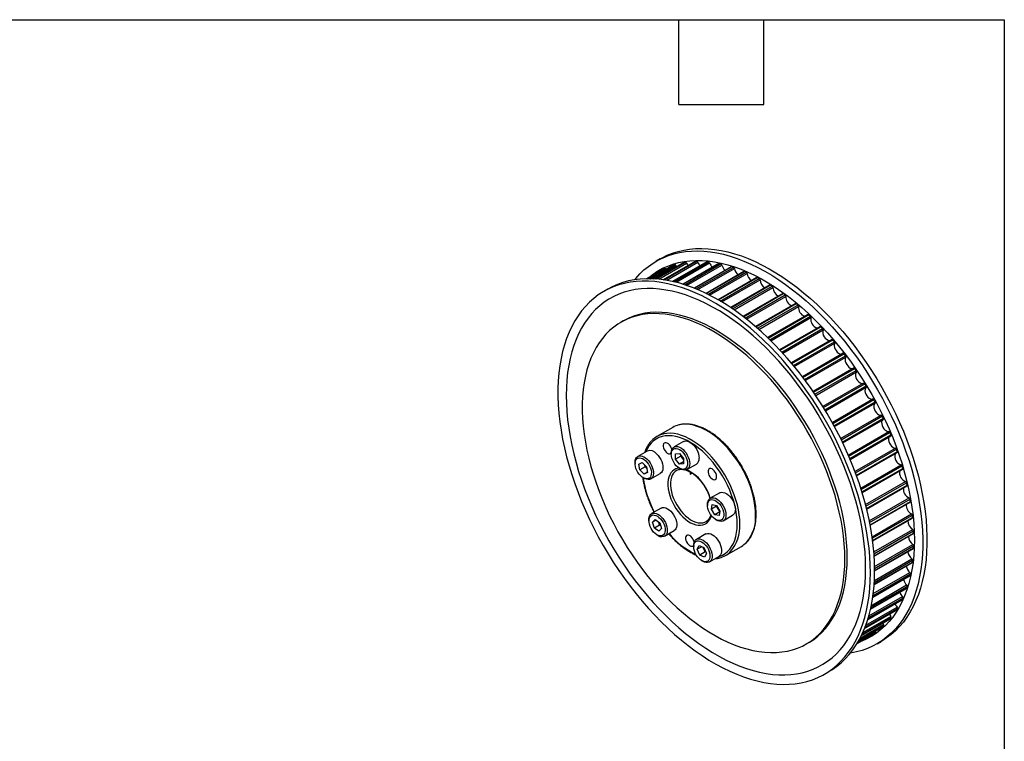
# Model space of a CAD drawing. Header units: millimetres. Extents: x 19 to 819, y 19 to 629.
# Tile 5 of 5: x 554 to 819, y 434 to 629. Entities that reach past the tile are written whole.
import ezdxf

# ---------------------------------------------------------------- set-up
doc = ezdxf.new("R2010")
doc.units = ezdxf.units.MM
doc.header["$LTSCALE"] = 3
doc.layers.add('TEXT', color=140, linetype='Continuous', lineweight=25)

msp = doc.modelspace()

# ---------------------------------------------------------------- linework, layer by layer
for p, q in [((730.021, 562.559), (723.663, 558.888)), ((723.667, 558.888), (730.041, 562.568)), ((723.844, 558.886), (730.432, 562.688)), ((724.47, 558.866), (730.725, 562.477)), ((732.86, 563.246), (725.204, 558.826)), ((725.216, 558.825), (732.895, 563.258)), ((726.511, 564.243), (725.38, 563.59)), ((725.483, 558.805), (733.31, 563.324)), ((726.09, 558.751), (733.599, 563.086)), ((735.864, 563.543), (727.308, 558.603)), ((727.329, 558.6), (735.915, 563.557)), ((727.662, 558.551), (736.351, 563.567)), ((728.238, 558.457), (736.634, 563.304)), ((739.009, 563.448), (729.822, 558.144)), ((729.854, 558.137), (739.077, 563.461)), ((730.021, 562.559), (730.041, 562.568)), ((730.234, 558.049), (739.532, 563.416)), ((730.725, 562.477), (730.926, 562.129)), ((730.775, 557.917), (739.806, 563.13)), ((742.273, 562.962), (732.631, 557.396)), ((732.674, 557.382), (742.358, 562.973)), ((733.089, 557.251), (742.827, 562.873)), ((733.596, 557.084), (743.09, 562.565)), ((745.629, 562.088), (735.653, 556.329)), ((735.707, 556.307), (745.732, 562.095)), ((727.369, 561.488), (722.861, 558.886)), ((722.862, 558.886), (727.374, 561.491)), ((722.924, 558.887), (727.737, 561.665)), ((723.541, 558.89), (728.033, 561.483)), ((727.369, 561.488), (727.374, 561.491)), ((728.033, 561.483), (728.064, 561.429)), ((736.147, 556.13), (746.213, 561.94)), ((736.62, 555.932), (746.463, 561.614)), ((749.053, 560.834), (738.825, 554.929)), ((738.891, 554.897), (749.174, 560.833)), ((739.348, 554.672), (749.662, 560.626)), ((739.79, 554.448), (749.898, 560.284)), ((752.519, 559.208), (742.098, 553.193)), ((742.176, 553.148), (752.658, 559.199)), ((742.643, 552.875), (753.15, 558.94)), ((743.054, 552.63), (753.37, 558.585)), ((756, 557.223), (745.43, 551.122)), ((745.519, 551.063), (756.157, 557.204)), ((745.992, 550.743), (756.649, 556.895)), ((712.412, 556.103), (711.28, 555.45)), ((746.373, 550.481), (756.851, 556.529)), ((759.469, 554.895), (748.784, 548.727)), ((748.884, 548.651), (759.645, 554.863)), ((749.357, 548.286), (760.133, 554.507)), ((749.709, 548.01), (760.315, 554.133)), ((762.9, 552.24), (752.126, 546.021)), ((752.236, 545.926), (763.095, 552.194)), ((752.705, 545.519), (763.575, 551.794)), ((753.029, 545.233), (763.736, 551.415)), ((766.268, 549.28), (755.425, 543.021)), ((755.545, 542.905), (766.48, 549.218)), ((716.504, 547.496), (715.867, 547.129)), ((756.005, 542.458), (766.95, 548.776)), ((756.301, 542.167), (767.088, 548.395)), ((769.546, 546.036), (758.652, 539.747)), ((758.781, 539.61), (769.776, 545.957)), ((759.228, 539.126), (770.23, 545.477)), ((759.496, 538.833), (770.346, 545.096)), ((772.709, 542.533), (761.78, 536.224)), ((761.916, 536.062), (772.956, 542.436)), ((762.347, 535.545), (773.393, 541.921)), ((762.587, 535.253), (773.484, 541.544)), ((775.734, 538.799), (764.782, 532.476)), ((764.924, 532.289), (775.997, 538.681)), ((765.336, 531.742), (776.412, 538.136)), ((765.549, 531.456), (776.479, 537.765)), ((778.598, 534.861), (767.635, 528.532)), ((767.782, 528.317), (778.876, 534.722)), ((768.17, 527.745), (779.266, 534.151)), ((768.356, 527.467), (779.307, 533.789)), ((781.278, 530.749), (770.315, 524.42)), ((770.465, 524.178), (781.57, 530.588)), ((770.827, 523.584), (781.933, 529.995)), ((770.987, 523.318), (781.948, 529.645)), ((772.804, 520.172), (783.764, 526.5)), ((772.954, 519.9), (784.06, 526.312)), ((773.287, 519.29), (784.392, 525.701)), ((773.422, 519.039), (784.385, 525.367)), ((775.081, 515.819), (786.032, 522.141)), ((775.229, 515.518), (786.325, 521.924)), ((775.53, 514.896), (786.625, 521.301)), ((775.643, 514.662), (786.606, 520.99)), ((729.848, 518.828), (725.605, 516.378)), ((777.132, 511.393), (788.062, 517.703)), ((777.273, 511.065), (788.35, 517.46)), ((732.751, 515.023), (730.206, 513.554)), ((777.541, 510.436), (788.614, 516.828)), ((777.632, 510.219), (788.585, 516.541)), ((723, 512.472), (720.454, 511.002)), ((729.481, 511.951), (729.481, 511.625)), ((730.612, 511.679), (731.673, 511.774)), ((731.673, 511.774), (732.733, 510.454)), ((778.94, 506.929), (789.837, 513.22)), ((779.072, 506.576), (790.118, 512.952)), ((779.305, 505.944), (790.345, 512.317)), ((779.377, 505.745), (790.306, 512.054)), ((719.729, 509.4), (719.729, 509.073)), ((720.757, 508.917), (721.667, 509.338)), ((721.667, 509.338), (722.832, 508.229)), ((730.612, 510.265), (730.612, 511.679)), ((732.026, 511.081), (730.612, 510.265)), ((731.673, 508.945), (730.612, 510.265)), ((732.733, 509.557), (731.673, 508.945)), ((732.026, 511.081), (732.026, 511.334)), ((732.557, 510.421), (732.026, 511.081)), ((732.733, 510.201), (732.557, 510.421)), ((732.733, 510.454), (732.733, 509.04)), ((721.011, 507.387), (720.757, 508.917)), ((722.426, 508.203), (721.011, 507.387)), ((722.176, 506.277), (721.011, 507.387)), ((723.07, 506.793), (722.176, 506.277)), ((723.086, 506.698), (722.176, 506.277)), ((722.426, 508.203), (722.344, 508.693)), ((722.913, 507.739), (722.426, 508.203)), ((722.832, 508.229), (723.086, 506.698)), ((723.954, 504.94), (726.5, 506.409)), ((731.672, 507.828), (731.955, 507.665)), ((732.733, 509.04), (731.673, 508.945)), ((733.705, 507.492), (736.251, 508.961)), ((735.119, 506.481), (734.561, 506.159)), ((780.494, 502.463), (791.344, 508.726)), ((780.614, 502.084), (791.616, 508.436)), ((780.81, 501.455), (791.805, 507.802)), ((780.865, 501.275), (791.758, 507.563)), ((721.921, 505.277), (722.204, 505.113)), ((781.784, 498.028), (792.572, 504.255)), ((781.889, 497.626), (792.833, 503.945)), ((742.503, 501.213), (739.957, 499.744)), ((782.046, 497.004), (792.981, 503.317)), ((782.086, 496.843), (792.928, 503.102)), ((782.804, 493.661), (793.511, 499.842)), ((782.889, 493.238), (793.76, 499.513)), ((783.008, 492.628), (793.866, 498.897)), ((783.035, 492.486), (793.809, 498.705)), ((726.725, 497.084), (724.179, 495.615)), ((739.232, 498.141), (739.232, 497.814)), ((740.259, 496.784), (740.514, 498.021)), ((741.673, 497.601), (740.259, 496.784)), ((741.169, 495.313), (740.259, 496.784)), ((740.514, 498.021), (741.679, 497.785)), ((742.546, 496.108), (741.169, 495.313)), ((741.673, 497.601), (741.703, 497.746)), ((742.128, 496.865), (741.673, 497.601)), ((741.679, 497.785), (742.589, 496.314)), ((742.559, 496.169), (742.128, 496.865)), ((742.589, 496.314), (742.334, 495.077)), ((723.454, 494.012), (723.454, 493.685)), ((724.428, 493.271), (725.148, 494)), ((725.393, 493.828), (724.428, 493.271)), ((724.926, 491.691), (724.428, 493.271)), ((725.148, 494), (726.366, 493.149)), ((726.091, 493.298), (726.074, 493.353)), ((726.091, 493.298), (726.075, 493.352)), ((726.34, 492.508), (726.091, 493.298)), ((742.334, 495.077), (741.169, 495.313)), ((741.424, 494.018), (741.706, 493.855)), ((743.457, 493.681), (746.002, 495.151)), ((783.549, 489.397), (794.155, 495.52)), ((783.612, 488.954), (794.388, 495.175)), ((783.691, 488.362), (794.453, 494.575)), ((783.707, 488.238), (794.392, 494.406)), ((726.34, 492.508), (724.926, 491.691)), ((726.144, 490.84), (724.926, 491.691)), ((726.864, 491.569), (726.144, 490.84)), ((726.632, 492.304), (726.34, 492.508)), ((726.366, 493.149), (726.864, 491.569)), ((727.679, 489.552), (730.224, 491.022)), ((784.021, 485.273), (794.498, 491.321)), ((784.057, 484.811), (794.715, 490.964)), ((725.646, 489.889), (725.929, 489.726)), ((738.778, 490.126), (736.232, 488.656)), ((784.098, 484.242), (794.736, 490.384)), ((784.105, 484.135), (794.674, 490.237)), ((735.507, 487.054), (735.507, 486.727)), ((736.481, 486.017), (736.979, 487.022)), ((737.673, 486.705), (736.481, 486.017)), ((737.201, 484.457), (736.481, 486.017)), ((736.979, 487.022), (738.197, 486.466)), ((738.615, 485.274), (737.201, 484.457)), ((738.255, 486.054), (738.03, 486.543)), ((738.197, 486.466), (738.917, 484.907)), ((738.615, 485.274), (738.255, 486.054)), ((738.783, 485.197), (738.615, 485.274)), ((744.104, 484.335), (748.347, 486.784)), ((784.223, 481.324), (794.538, 487.279)), ((784.229, 480.845), (794.736, 486.911)), ((784.232, 480.304), (794.715, 486.355)), ((784.232, 480.214), (794.653, 486.23)), ((738.419, 483.902), (737.201, 484.457)), ((737.699, 482.931), (737.982, 482.768)), ((738.917, 484.907), (738.419, 483.902)), ((739.732, 482.594), (742.278, 484.064)), ((784.138, 477.092), (794.453, 483.047)), ((784.165, 477.586), (794.274, 483.422)), ((784.1, 476.511), (794.328, 482.416)), ((784.105, 476.584), (794.388, 482.521)), ((783.726, 473.063), (793.703, 478.823)), ((783.734, 473.121), (793.76, 478.909)), ((783.8, 473.591), (793.866, 479.402)), ((783.866, 474.099), (793.709, 479.782)), ((783.139, 469.912), (792.781, 475.479)), ((783.149, 469.956), (792.833, 475.547)), ((783.243, 470.381), (792.981, 476.003)), ((783.351, 470.903), (792.847, 476.385)), ((782.382, 467.104), (791.571, 472.409)), ((782.392, 467.136), (791.616, 472.461)), ((782.506, 467.509), (791.805, 472.877)), ((782.662, 468.044), (791.694, 473.258)), ((781.523, 464.697), (790.08, 469.637)), ((781.531, 464.717), (790.118, 469.674)), ((781.655, 465.03), (790.345, 470.047)), ((781.862, 465.576), (790.259, 470.423)), ((780.663, 462.763), (788.322, 467.184)), ((780.668, 462.773), (788.35, 467.208)), ((780.785, 463.015), (788.614, 467.535)), ((781.041, 463.568), (788.553, 467.904)), ((779.946, 461.396), (786.308, 465.068)), ((779.949, 461.4), (786.325, 465.081)), ((780.035, 461.554), (786.625, 465.359)), ((780.331, 462.106), (786.589, 465.719)), ((786.325, 465.081), (786.308, 465.068)), ((786.388, 466.067), (786.589, 465.719)), ((779.542, 460.702), (784.054, 463.306)), ((779.542, 460.701), (781.939, 462.085)), ((779.543, 460.702), (784.06, 463.31)), ((779.575, 460.756), (784.392, 463.537)), ((779.886, 461.289), (784.382, 463.884)), ((781.946, 462.089), (781.939, 462.085)), ((784.06, 463.31), (784.054, 463.306)), ((784.35, 463.938), (784.382, 463.884)), ((765.863, 460.524), (766.499, 460.891)), ((784.875, 460.53), (786.006, 461.183)), ((770.775, 452.39), (771.907, 453.043))]:
    msp.add_line(p, q)
at = {"flags": 128}
for points in [[(719.611, 558.608), (719.919, 558.982), (720.98, 560.154), (722.109, 561.231), (723.303, 562.21), (724.56, 563.09), (725.879, 563.868), (727.255, 564.543), (728.687, 565.115), (730.171, 565.581), (731.704, 565.94), (733.284, 566.193), (734.908, 566.338), (736.572, 566.375), (738.272, 566.305), (740.006, 566.127), (741.77, 565.841), (743.561, 565.449), (745.374, 564.951), (747.207, 564.348), (749.055, 563.64), (750.916, 562.831), (752.785, 561.921), (754.659, 560.911), (756.533, 559.805), (758.405, 558.604), (760.27, 557.311), (762.125, 555.927), (763.966, 554.457), (765.79, 552.902), (767.593, 551.267), (769.37, 549.553), (771.12, 547.765), (772.837, 545.906), (774.52, 543.98), (776.164, 541.991), (777.766, 539.942), (779.323, 537.838), (780.833, 535.682), (782.291, 533.48), (783.695, 531.235), (785.043, 528.952), (786.331, 526.636), (787.557, 524.29), (788.719, 521.921), (789.814, 519.532), (790.84, 517.128), (791.796, 514.713), (792.678, 512.294), (793.486, 509.874), (794.218, 507.459), (794.872, 505.052), (795.448, 502.66), (795.943, 500.286), (796.357, 497.936), (796.69, 495.613), (796.939, 493.323), (797.106, 491.071), (797.19, 488.86), (797.19, 486.695), (797.106, 484.581), (796.939, 482.521), (796.69, 480.52), (796.357, 478.581), (795.943, 476.709), (795.448, 474.907), (794.872, 473.179), (794.218, 471.528), (793.486, 469.957), (792.678, 468.47), (791.796, 467.07), (790.84, 465.759), (789.814, 464.539), (788.719, 463.415), (787.557, 462.386), (786.331, 461.457), (785.043, 460.628), (783.695, 459.901), (782.291, 459.277), (780.833, 458.758), (779.323, 458.346), (777.766, 458.039), (777.676, 458.025)], [(726.511, 564.243), (727.01, 564.521), (728.386, 565.197), (729.818, 565.768), (731.302, 566.234), (732.836, 566.593), (734.416, 566.846), (736.039, 566.991), (737.703, 567.029), (739.403, 566.958), (741.137, 566.78), (742.901, 566.494), (744.692, 566.102), (746.505, 565.604), (748.338, 565.001), (750.187, 564.294), (752.047, 563.484), (753.916, 562.574), (755.79, 561.565), (757.665, 560.458), (759.536, 559.257), (761.402, 557.964), (763.257, 556.58), (765.098, 555.11), (766.921, 553.555), (768.724, 551.92), (770.502, 550.206), (772.251, 548.418), (773.969, 546.559), (775.651, 544.633), (777.295, 542.644), (778.897, 540.595), (780.455, 538.491), (781.964, 536.335), (783.422, 534.133), (784.826, 531.888), (786.174, 529.605), (787.462, 527.289), (788.688, 524.944), (789.85, 522.574), (790.945, 520.185), (791.972, 517.781), (792.927, 515.367), (793.81, 512.947), (794.618, 510.527), (795.349, 508.112), (796.004, 505.705), (796.579, 503.313), (797.074, 500.939), (797.489, 498.589), (797.821, 496.266), (798.071, 493.977), (798.238, 491.724), (798.321, 489.513), (798.321, 487.348), (798.238, 485.234), (798.071, 483.174), (797.821, 481.173), (797.489, 479.234), (797.074, 477.362), (796.579, 475.56), (796.004, 473.832), (795.349, 472.181), (794.618, 470.61), (793.81, 469.123), (792.927, 467.723), (791.972, 466.412), (790.945, 465.193), (789.85, 464.068), (788.688, 463.04), (787.462, 462.11), (786.174, 461.281), (786.006, 461.183)], [(723.322, 559.151), (723.389, 559.208), (724.579, 560.134), (725.831, 560.959), (727.143, 561.683), (728.513, 562.303), (729.936, 562.819), (731.411, 563.228), (732.933, 563.531), (734.501, 563.727), (736.111, 563.816), (737.759, 563.796), (739.442, 563.669), (741.156, 563.434), (742.899, 563.092), (744.666, 562.643), (746.453, 562.09), (748.258, 561.432), (750.076, 560.671), (751.903, 559.808), (753.736, 558.847), (755.571, 557.787), (757.404, 556.633), (759.232, 555.385), (761.049, 554.047), (762.854, 552.622), (764.642, 551.111), (766.409, 549.52), (768.151, 547.85), (769.866, 546.105), (771.549, 544.289), (773.197, 542.406), (774.806, 540.46), (776.374, 538.454), (777.897, 536.392), (779.371, 534.28), (780.795, 532.121), (782.164, 529.92), (783.476, 527.681), (784.729, 525.41), (785.919, 523.11), (787.044, 520.787), (788.102, 518.445), (789.091, 516.089), (790.009, 513.724), (790.853, 511.355), (791.622, 508.988), (792.315, 506.626), (792.929, 504.274), (793.464, 501.939), (793.919, 499.623), (794.292, 497.333), (794.583, 495.073), (794.792, 492.847), (794.917, 490.661), (794.959, 488.519), (794.917, 486.424), (794.792, 484.383), (794.583, 482.398), (794.292, 480.474), (793.919, 478.615), (793.464, 476.824), (792.929, 475.106), (792.315, 473.465), (791.622, 471.902), (790.853, 470.422), (790.009, 469.028), (789.091, 467.723), (788.102, 466.509), (787.044, 465.389), (785.919, 464.365), (784.729, 463.439), (783.476, 462.613), (782.164, 461.89), (780.795, 461.269), (780.004, 460.968)], [(732.86, 563.246), (732.863, 563.247), (732.895, 563.258)], [(733.599, 563.086), (733.833, 562.648), (733.97, 562.45)], [(735.864, 563.543), (735.881, 563.551), (735.915, 563.557)], [(727.737, 561.665), (727.77, 561.675), (727.807, 561.674), (727.846, 561.663), (727.887, 561.642), (727.928, 561.613), (727.966, 561.575), (728.002, 561.531), (728.033, 561.483)], [(783.101, 479.632), (783.059, 481.82), (782.934, 484.053), (782.725, 486.324), (782.434, 488.631), (782.061, 490.968), (781.606, 493.331), (781.07, 495.714), (780.455, 498.115), (779.762, 500.526), (778.992, 502.944), (778.147, 505.365), (777.227, 507.782), (776.236, 510.192), (775.175, 512.589), (774.047, 514.969), (772.852, 517.327), (771.595, 519.658), (770.277, 521.959), (768.9, 524.223), (767.469, 526.447), (765.985, 528.627), (764.451, 530.757), (762.871, 532.834), (761.247, 534.854), (759.584, 536.812), (757.883, 538.705), (756.149, 540.529), (754.385, 542.28), (752.595, 543.955), (750.781, 545.55), (748.948, 547.063), (747.1, 548.491), (745.239, 549.829), (743.37, 551.077), (741.497, 552.231), (739.622, 553.289), (737.75, 554.249), (735.885, 555.109), (734.03, 555.867), (732.189, 556.523), (730.365, 557.074), (728.563, 557.519), (726.785, 557.858), (725.036, 558.09), (723.318, 558.214), (721.635, 558.231), (719.991, 558.139), (718.389, 557.94), (716.832, 557.634), (715.323, 557.221), (713.864, 556.703), (712.46, 556.079), (711.113, 555.352), (709.824, 554.523), (708.598, 553.593), (707.436, 552.565), (706.341, 551.44), (705.315, 550.221), (704.36, 548.91), (703.477, 547.51), (702.669, 546.023), (701.937, 544.452), (701.283, 542.801), (700.708, 541.073), (700.212, 539.271), (699.798, 537.399), (699.466, 535.46), (699.216, 533.459), (699.049, 531.399), (698.965, 529.285), (698.965, 527.12), (699.049, 524.909), (699.216, 522.657), (699.466, 520.367), (699.798, 518.044), (700.212, 515.694), (700.708, 513.32), (701.283, 510.928), (701.937, 508.521), (702.669, 506.106), (703.477, 503.686), (704.36, 501.266), (705.315, 498.852), (706.341, 496.448), (707.436, 494.059), (708.598, 491.689), (709.824, 489.344), (711.113, 487.028), (712.46, 484.745), (713.864, 482.5), (715.323, 480.298), (716.832, 478.142), (718.389, 476.038), (719.991, 473.989), (721.635, 472), (723.318, 470.074), (725.036, 468.215), (726.785, 466.427), (728.563, 464.713), (730.365, 463.078), (732.189, 461.523), (734.03, 460.053), (735.885, 458.669), (737.75, 457.376), (739.622, 456.175), (741.497, 455.068), (743.37, 454.059), (745.239, 453.149), (747.1, 452.339), (748.948, 451.632), (750.781, 451.029), (752.595, 450.531), (754.385, 450.139), (756.149, 449.853), (757.883, 449.675), (759.584, 449.604), (761.247, 449.642), (762.871, 449.787), (764.451, 450.04), (765.985, 450.399), (767.469, 450.865), (768.9, 451.436), (770.277, 452.112), (771.595, 452.89), (772.852, 453.77), (774.047, 454.749), (775.175, 455.826), (776.236, 456.998), (777.227, 458.263), (778.147, 459.619), (778.992, 461.063), (779.762, 462.593), (780.455, 464.204), (781.07, 465.894), (781.606, 467.659), (782.061, 469.497), (782.434, 471.403), (782.725, 473.373), (782.934, 475.404), (783.059, 477.492), (783.101, 479.632)], [(784.232, 480.285), (784.19, 482.474), (784.065, 484.706), (783.857, 486.978), (783.565, 489.284), (783.192, 491.621), (782.737, 493.984), (782.202, 496.368), (781.587, 498.768), (780.894, 501.179), (780.123, 503.597), (779.278, 506.018), (778.359, 508.435), (777.368, 510.845), (776.307, 513.242), (775.178, 515.622), (773.984, 517.98), (772.726, 520.312), (771.408, 522.612), (770.032, 524.876), (768.6, 527.1), (767.116, 529.28), (765.582, 531.41), (764.002, 533.487), (762.379, 535.507), (760.715, 537.465), (759.014, 539.358), (757.281, 541.182), (755.517, 542.933), (753.726, 544.608), (751.913, 546.204), (750.08, 547.716), (748.231, 549.144), (746.371, 550.482), (744.502, 551.73), (742.628, 552.884), (740.753, 553.942), (738.882, 554.902), (737.016, 555.762), (735.161, 556.521), (733.32, 557.176), (731.497, 557.727), (729.694, 558.172), (727.916, 558.511), (726.167, 558.743), (724.449, 558.867), (722.767, 558.884), (721.123, 558.793), (719.521, 558.594), (717.963, 558.287), (716.454, 557.875), (714.996, 557.356), (713.592, 556.732), (712.412, 556.103)], [(781.807, 480.926), (781.765, 483.069), (781.64, 485.255), (781.431, 487.48), (781.14, 489.74), (780.767, 492.031), (780.312, 494.346), (779.777, 496.682), (779.162, 499.033), (778.47, 501.395), (777.701, 503.763), (776.856, 506.132), (775.939, 508.496), (774.95, 510.852), (773.892, 513.194), (772.767, 515.517), (771.577, 517.817), (770.324, 520.089), (769.012, 522.327), (767.643, 524.529), (766.219, 526.687), (764.745, 528.8), (763.222, 530.861), (761.654, 532.867), (760.044, 534.814), (758.396, 536.697), (756.713, 538.513), (754.999, 540.257), (753.256, 541.927), (751.489, 543.519), (749.702, 545.029), (747.897, 546.455), (746.079, 547.793), (744.252, 549.04), (742.419, 550.195), (740.584, 551.254), (738.751, 552.216), (736.924, 553.078), (735.106, 553.839), (733.301, 554.497), (731.514, 555.051), (729.747, 555.499), (728.004, 555.841), (726.29, 556.076), (724.607, 556.203), (722.959, 556.223), (721.349, 556.135), (719.781, 555.939), (718.258, 555.636), (716.784, 555.226), (715.36, 554.71), (713.991, 554.09), (712.679, 553.367), (711.427, 552.541), (710.236, 551.615), (709.111, 550.591), (708.053, 549.471), (707.064, 548.257), (706.147, 546.951), (705.302, 545.557), (704.533, 544.078), (703.841, 542.515), (703.226, 540.873), (702.691, 539.156), (702.236, 537.365), (701.863, 535.506), (701.572, 533.582), (701.363, 531.597), (701.238, 529.556), (701.196, 527.461), (701.238, 525.319), (701.363, 523.133), (701.572, 520.907), (701.863, 518.647), (702.236, 516.357), (702.691, 514.041), (703.226, 511.706), (703.841, 509.354), (704.533, 506.992), (705.302, 504.624), (706.147, 502.256), (707.064, 499.891), (708.053, 497.535), (709.111, 495.193), (710.236, 492.87), (711.427, 490.57), (712.679, 488.299), (713.991, 486.06), (715.36, 483.859), (716.784, 481.7), (718.258, 479.588), (719.781, 477.526), (721.349, 475.52), (722.959, 473.574), (724.607, 471.69), (726.29, 469.875), (728.004, 468.13), (729.747, 466.46), (731.514, 464.868), (733.301, 463.358), (735.106, 461.933), (736.924, 460.595), (738.751, 459.347), (740.584, 458.193), (742.419, 457.133), (744.252, 456.171), (746.079, 455.309), (747.897, 454.548), (749.702, 453.89), (751.489, 453.337), (753.256, 452.888), (754.999, 452.546), (756.713, 452.311), (758.396, 452.184), (760.044, 452.164), (761.654, 452.253), (763.222, 452.448), (764.745, 452.752), (766.219, 453.161), (767.643, 453.677), (769.012, 454.297), (770.324, 455.021), (771.577, 455.846), (772.767, 456.772), (773.892, 457.796), (774.95, 458.916), (775.939, 460.13), (776.856, 461.436), (777.701, 462.83), (778.47, 464.31), (779.162, 465.872), (779.777, 467.514), (780.312, 469.232), (780.767, 471.022), (781.14, 472.881), (781.431, 474.805), (781.64, 476.79), (781.765, 478.832), (781.807, 480.926)], [(776.22, 483.416), (776.179, 485.428), (776.053, 487.484), (775.844, 489.578), (775.552, 491.706), (775.177, 493.863), (774.721, 496.044), (774.185, 498.243), (773.57, 500.455), (772.878, 502.675), (772.109, 504.898), (771.266, 507.119), (770.351, 509.331), (769.367, 511.531), (768.314, 513.712), (767.197, 515.87), (766.017, 517.999), (764.777, 520.095), (763.481, 522.152), (762.131, 524.166), (760.731, 526.131), (759.283, 528.043), (757.792, 529.898), (756.261, 531.692), (754.693, 533.419), (753.092, 535.076), (751.462, 536.658), (749.808, 538.163), (748.132, 539.587), (746.438, 540.925), (744.732, 542.176), (743.016, 543.336), (741.296, 544.402), (739.574, 545.371), (737.855, 546.243), (736.144, 547.013), (734.443, 547.681), (732.758, 548.246), (731.092, 548.704), (729.45, 549.057), (727.834, 549.302), (726.249, 549.439), (724.699, 549.468), (723.187, 549.389), (721.718, 549.201), (720.293, 548.906), (718.918, 548.504), (717.594, 547.997), (716.326, 547.384), (715.116, 546.668), (713.967, 545.851), (712.881, 544.933), (711.863, 543.919), (710.913, 542.809), (710.034, 541.606), (709.228, 540.315), (708.497, 538.936), (707.843, 537.474), (707.267, 535.933), (706.771, 534.315), (706.356, 532.625), (706.022, 530.867), (705.772, 529.044), (705.604, 527.162), (705.52, 525.225), (705.52, 523.236), (705.604, 521.202), (705.772, 519.126), (706.022, 517.014), (706.356, 514.871), (706.771, 512.702), (707.267, 510.511), (707.843, 508.305), (708.497, 506.088), (709.228, 503.866), (710.034, 501.643), (710.913, 499.426), (711.863, 497.22), (712.881, 495.028), (713.967, 492.858), (715.116, 490.714), (716.326, 488.601), (717.594, 486.524), (718.918, 484.488), (720.293, 482.498), (721.718, 480.558), (723.187, 478.674), (724.699, 476.849), (726.249, 475.089), (727.834, 473.396), (729.45, 471.776), (731.092, 470.232), (732.758, 468.767), (734.443, 467.386), (736.144, 466.091), (737.855, 464.885), (739.574, 463.772), (741.296, 462.754), (743.016, 461.833), (744.732, 461.012), (746.438, 460.292), (748.132, 459.676), (749.808, 459.164), (751.462, 458.759), (753.092, 458.46), (754.693, 458.269), (756.261, 458.186), (757.792, 458.211), (759.283, 458.344), (760.731, 458.585), (762.131, 458.934), (763.481, 459.389), (764.777, 459.949), (766.017, 460.614), (767.197, 461.381), (768.314, 462.248), (769.367, 463.215), (770.351, 464.277), (771.266, 465.434), (772.109, 466.681), (772.878, 468.017), (773.57, 469.437), (774.185, 470.939), (774.721, 472.519), (775.177, 474.174), (775.552, 475.898), (775.844, 477.689), (776.053, 479.542), (776.179, 481.452), (776.22, 483.416)], [(776.857, 483.783), (776.815, 485.795), (776.689, 487.851), (776.48, 489.945), (776.188, 492.074), (775.814, 494.231), (775.358, 496.411), (774.822, 498.61), (774.207, 500.822), (773.514, 503.043), (772.745, 505.266), (771.903, 507.486), (770.988, 509.699), (770.003, 511.898), (768.951, 514.08), (767.833, 516.237), (766.653, 518.367), (765.414, 520.462), (764.117, 522.519), (762.767, 524.533), (761.367, 526.498), (759.92, 528.411), (758.428, 530.266), (756.897, 532.059), (755.329, 533.786), (753.729, 535.443), (752.099, 537.026), (750.444, 538.531), (748.768, 539.954), (747.075, 541.293), (745.368, 542.543), (743.653, 543.703), (741.932, 544.769), (740.21, 545.739), (738.492, 546.61), (736.78, 547.381), (735.08, 548.049), (733.395, 548.613), (731.729, 549.072), (730.086, 549.424), (728.47, 549.669), (726.886, 549.806), (725.336, 549.835), (723.824, 549.756), (722.354, 549.569), (720.93, 549.274), (719.554, 548.872), (718.231, 548.364), (716.962, 547.751), (716.504, 547.496)], [(773.484, 541.544), (773.373, 541.223), (773.357, 540.828), (773.435, 540.387), (773.604, 539.934), (773.849, 539.503), (774.153, 539.125), (774.493, 538.828), (774.844, 538.635), (775.18, 538.56), (775.337, 538.569)], [(775.734, 538.799), (775.765, 538.81), (775.801, 538.812), (775.84, 538.804), (775.881, 538.786), (775.921, 538.759), (775.961, 538.723), (775.997, 538.681)], [(776.479, 537.765), (776.339, 537.474), (776.292, 537.099), (776.341, 536.67), (776.482, 536.217), (776.704, 535.775), (776.992, 535.377), (777.323, 535.051), (777.673, 534.823), (778.016, 534.709), (778.327, 534.719), (778.376, 534.733)], [(778.598, 534.861), (778.611, 534.867), (778.644, 534.874), (778.682, 534.872), (778.722, 534.859), (778.763, 534.837), (778.803, 534.806), (778.841, 534.767), (778.876, 534.722)], [(779.307, 533.789), (779.14, 533.529), (779.063, 533.178), (779.081, 532.763), (779.194, 532.314), (779.391, 531.865), (779.66, 531.449), (779.98, 531.097), (780.327, 530.836), (780.676, 530.685), (780.999, 530.654), (781.234, 530.724)], [(781.278, 530.749), (781.306, 530.76), (781.341, 530.763), (781.38, 530.755), (781.42, 530.738), (781.461, 530.712), (781.501, 530.677), (781.537, 530.635), (781.57, 530.588)], [(781.948, 529.645), (781.755, 529.418), (781.648, 529.094), (781.636, 528.696), (781.719, 528.254), (781.891, 527.802), (782.139, 527.372), (782.445, 526.996), (782.786, 526.704), (783.137, 526.516), (783.471, 526.446), (783.764, 526.5)], [(784.341, 525.342), (784.164, 525.174), (784.028, 524.878), (783.985, 524.5), (784.038, 524.069), (784.182, 523.616), (784.408, 523.176), (784.698, 522.78), (785.031, 522.458), (785.381, 522.235), (785.724, 522.126), (786.032, 522.141)], [(784.392, 525.701), (784.416, 525.649), (784.434, 525.596), (784.444, 525.545), (784.447, 525.496), (784.441, 525.452), (784.428, 525.415), (784.408, 525.386), (784.385, 525.367)], [(752.179, 495.254), (752.136, 496.494), (752.009, 497.775), (751.799, 499.089), (751.506, 500.426), (751.132, 501.779), (750.68, 503.139), (750.154, 504.497), (749.555, 505.843), (748.889, 507.17), (748.159, 508.469), (747.371, 509.731), (746.528, 510.948), (745.638, 512.112), (744.705, 513.216), (743.736, 514.252), (742.737, 515.214), (741.714, 516.096), (740.674, 516.891), (739.624, 517.595), (738.571, 518.204), (737.521, 518.712), (736.481, 519.117), (735.458, 519.416), (734.459, 519.608), (733.489, 519.691), (732.557, 519.664), (731.666, 519.528), (731.519, 519.494)], [(786.385, 520.863), (786.347, 520.827), (786.184, 520.563), (786.111, 520.208), (786.133, 519.791), (786.25, 519.341), (786.451, 518.893), (786.722, 518.479), (787.044, 518.131), (787.392, 517.874), (787.739, 517.728), (788.062, 517.703)], [(786.625, 521.301), (786.646, 521.248), (786.661, 521.196), (786.667, 521.145), (786.666, 521.099), (786.657, 521.058), (786.641, 521.024), (786.618, 520.999), (786.606, 520.99)], [(747.936, 492.805), (747.894, 494.045), (747.767, 495.326), (747.556, 496.639), (747.263, 497.977), (746.889, 499.33), (746.438, 500.69), (745.911, 502.047), (745.313, 503.394), (744.646, 504.721), (743.917, 506.02), (743.128, 507.282), (742.286, 508.499), (741.395, 509.663), (740.463, 510.767), (739.493, 511.803), (738.494, 512.765), (737.471, 513.647), (736.432, 514.442), (735.381, 515.146), (734.328, 515.754), (733.278, 516.263), (732.238, 516.668), (731.215, 516.967), (730.216, 517.159), (729.247, 517.241), (728.314, 517.215), (727.424, 517.078), (727.277, 517.044)], [(747.229, 492.805), (747.187, 494.027), (747.06, 495.29), (746.85, 496.586), (746.557, 497.905), (746.184, 499.24), (745.734, 500.58), (745.209, 501.917), (744.612, 503.243), (743.948, 504.548), (743.222, 505.824), (742.437, 507.062), (741.599, 508.255), (740.715, 509.393), (739.789, 510.47), (738.827, 511.478), (737.837, 512.41), (736.825, 513.262), (735.797, 514.026), (734.761, 514.697), (733.723, 515.272), (732.69, 515.746), (731.669, 516.117), (730.667, 516.381), (729.69, 516.537), (728.746, 516.584), (727.84, 516.522), (726.978, 516.351), (726.166, 516.072), (725.41, 515.687), (724.714, 515.199), (724.083, 514.61), (723.522, 513.926), (723.034, 513.15), (722.622, 512.287), (722.604, 512.243)], [(729.619, 512.813), (729.598, 512.925), (729.471, 513.335), (729.271, 513.735), (729.011, 514.097), (728.712, 514.392), (728.395, 514.6), (728.084, 514.705), (727.802, 514.699), (727.57, 514.583), (727.404, 514.365), (727.319, 514.061), (727.319, 513.694), (727.404, 513.291), (727.57, 512.882), (727.802, 512.498), (728.084, 512.166), (728.395, 511.912), (728.712, 511.754), (729.011, 511.704), (729.271, 511.766), (729.471, 511.935), (729.481, 511.947)], [(732.751, 515.023), (733.01, 515.134), (733.398, 515.187), (733.824, 515.132), (734.273, 514.97), (734.73, 514.706), (735.178, 514.35), (735.604, 513.914), (735.993, 513.412), (736.33, 512.862), (736.605, 512.282), (736.809, 511.692), (736.934, 511.113), (736.976, 510.564)], [(788.187, 516.312), (788.1, 516.18), (787.998, 515.852), (787.989, 515.452), (788.076, 515.009), (788.252, 514.556), (788.503, 514.128), (788.811, 513.756), (789.153, 513.468), (789.504, 513.284), (789.837, 513.22)], [(788.614, 516.828), (788.633, 516.775), (788.643, 516.723), (788.647, 516.675), (788.642, 516.63), (788.63, 516.593), (788.61, 516.562), (788.585, 516.541)], [(725.515, 511.717), (725.934, 511.266), (726.313, 510.753), (726.639, 510.196), (726.901, 509.612), (727.089, 509.023), (727.198, 508.448), (727.223, 507.907), (727.164, 507.418), (727.023, 506.998), (726.805, 506.661), (726.516, 506.419), (726.5, 506.409)], [(729.481, 511.951), (729.523, 512.452), (729.648, 512.887), (729.851, 513.242), (730.127, 513.504), (730.464, 513.664), (730.852, 513.718), (731.278, 513.663), (731.727, 513.5), (732.184, 513.237), (732.633, 512.881), (733.059, 512.444), (733.447, 511.942), (733.785, 511.392), (734.06, 510.813), (734.263, 510.223), (734.388, 509.643), (734.43, 509.094), (734.388, 508.593), (734.263, 508.158), (734.06, 507.804), (733.785, 507.542), (733.447, 507.381), (733.059, 507.328), (732.633, 507.383), (732.184, 507.545), (731.955, 507.665)], [(729.481, 511.625), (729.523, 512.094), (729.648, 512.497), (729.85, 512.818), (730.123, 513.044), (730.455, 513.167), (730.834, 513.182), (731.245, 513.089), (731.673, 512.891), (732.1, 512.595), (732.512, 512.214), (732.891, 511.761), (733.223, 511.255), (733.495, 510.714), (733.698, 510.159), (733.823, 509.612), (733.865, 509.094), (733.823, 508.625), (733.698, 508.222), (733.495, 507.901), (733.223, 507.675), (732.891, 507.552), (732.512, 507.537), (732.1, 507.63), (731.673, 507.828), (731.245, 508.124), (730.834, 508.505), (730.455, 508.958), (730.123, 509.464), (729.85, 510.005), (729.648, 510.56), (729.523, 511.107), (729.481, 511.625)], [(790.345, 512.317), (790.36, 512.264), (790.368, 512.214), (790.367, 512.167), (790.359, 512.125), (790.344, 512.091), (790.321, 512.065), (790.306, 512.054)], [(719.729, 509.4), (719.731, 509.504), (719.79, 509.993), (719.931, 510.413), (720.15, 510.75), (720.438, 510.992), (720.787, 511.132), (721.184, 511.164), (721.615, 511.087), (722.067, 510.904), (722.524, 510.621), (722.969, 510.247), (723.389, 509.797), (723.768, 509.284), (724.094, 508.726), (724.355, 508.143), (724.544, 507.554), (724.652, 506.979), (724.678, 506.438), (724.619, 505.949), (724.477, 505.528), (724.259, 505.192), (723.97, 504.949), (723.622, 504.81), (723.225, 504.778), (722.793, 504.855), (722.341, 505.038), (722.204, 505.113)], [(721.244, 505.791), (720.85, 506.217), (720.498, 506.705), (720.2, 507.234), (719.968, 507.786), (719.812, 508.338), (719.736, 508.871), (719.745, 509.362), (719.837, 509.793), (720.009, 510.149), (720.255, 510.414), (720.564, 510.579), (720.926, 510.637), (721.327, 510.587), (721.75, 510.43), (722.179, 510.173), (722.599, 509.824), (722.993, 509.398), (723.345, 508.911), (723.643, 508.381), (723.875, 507.829), (724.031, 507.277), (724.107, 506.745), (724.098, 506.253), (724.006, 505.822), (723.834, 505.467), (723.588, 505.201), (723.279, 505.036), (722.917, 504.978), (722.517, 505.028), (722.093, 505.185), (721.664, 505.443), (721.244, 505.791)], [(732.733, 510.225), (732.681, 510.279), (732.557, 510.421)], [(731.636, 507.85), (731.316, 507.817), (730.742, 507.673), (730.22, 507.423), (729.759, 507.071), (729.364, 506.622), (729.041, 506.082), (728.795, 505.459), (728.629, 504.761), (728.545, 503.999), (728.545, 503.182), (728.629, 502.324), (728.795, 501.434), (729.041, 500.527), (729.364, 499.614), (729.759, 498.709), (730.22, 497.825), (730.742, 496.973), (731.316, 496.165), (731.935, 495.414), (732.59, 494.729), (733.272, 494.12), (733.971, 493.596), (734.678, 493.164), (735.382, 492.83), (736.074, 492.599), (736.743, 492.474), (737.382, 492.456), (737.979, 492.547), (738.528, 492.744), (739.021, 493.046), (739.45, 493.447), (739.809, 493.942), (740.094, 494.525), (740.27, 495.064)], [(730.886, 507.231), (730.482, 506.944), (730.083, 506.523), (729.756, 506.009), (729.506, 505.409), (729.338, 504.732), (729.253, 503.989), (729.253, 503.192), (729.338, 502.351), (729.506, 501.479), (729.756, 500.591), (730.083, 499.699), (730.482, 498.818), (730.948, 497.959), (731.472, 497.137), (732.048, 496.364), (732.667, 495.651), (733.319, 495.009), (733.994, 494.449), (734.682, 493.978), (735.373, 493.604), (736.055, 493.332), (736.72, 493.167), (737.356, 493.11), (737.955, 493.164), (738.506, 493.327), (738.834, 493.488)], [(731.011, 507.299), (730.948, 507.265), (730.886, 507.231)], [(741.694, 505.578), (741.651, 505.967), (741.525, 506.377), (741.324, 506.777), (741.065, 507.138), (740.765, 507.434), (740.448, 507.642), (740.137, 507.747), (739.855, 507.741), (739.623, 507.625), (739.458, 507.407), (739.372, 507.103), (739.372, 506.736), (739.458, 506.333), (739.623, 505.924), (739.855, 505.54), (740.137, 505.208), (740.448, 504.954), (740.765, 504.796), (741.065, 504.746), (741.324, 504.808), (741.525, 504.976), (741.651, 505.24), (741.694, 505.578)], [(791.805, 507.802), (791.816, 507.75), (791.82, 507.701), (791.816, 507.656), (791.805, 507.618), (791.786, 507.587), (791.76, 507.565), (791.758, 507.563)], [(742.503, 501.213), (742.689, 501.3), (743.068, 501.375), (743.488, 501.341), (743.933, 501.2), (744.39, 500.956), (744.841, 500.618), (745.273, 500.196), (745.67, 499.706), (746.018, 499.164), (746.307, 498.589), (746.526, 498), (746.667, 497.417), (746.726, 496.86), (746.7, 496.348), (746.592, 495.898), (746.403, 495.527), (746.142, 495.245), (746.002, 495.151)], [(739.232, 498.141), (739.259, 498.546), (739.368, 498.996), (739.556, 499.368), (739.817, 499.649), (740.143, 499.83), (740.523, 499.905), (740.942, 499.872)], [(740.747, 499.347), (741.166, 499.212), (741.596, 498.973), (742.019, 498.642), (742.419, 498.23), (742.781, 497.753), (743.091, 497.231), (743.337, 496.682), (743.509, 496.128), (743.601, 495.59), (743.609, 495.089), (743.534, 494.644), (743.377, 494.272), (743.145, 493.988), (742.848, 493.802), (742.495, 493.722), (742.101, 493.751), (741.682, 493.887), (741.252, 494.125), (740.829, 494.456), (740.429, 494.868), (740.067, 495.345), (739.757, 495.867), (739.511, 496.416), (739.339, 496.97), (739.247, 497.508), (739.239, 498.009), (739.314, 498.454), (739.471, 498.826), (739.703, 499.11), (740, 499.296), (740.353, 499.376), (740.747, 499.347)], [(740.942, 499.872), (741.388, 499.731), (741.844, 499.487), (742.296, 499.148), (742.727, 498.727), (743.124, 498.237), (743.473, 497.695), (743.761, 497.119), (743.98, 496.53), (744.121, 495.947), (744.18, 495.39), (744.155, 494.878), (744.046, 494.429), (743.858, 494.057), (743.596, 493.776), (743.27, 493.594), (742.891, 493.519), (742.472, 493.553), (742.026, 493.694), (741.706, 493.855)], [(726.725, 497.084), (726.774, 497.111), (727.133, 497.229), (727.538, 497.239), (727.975, 497.14), (728.429, 496.937), (728.884, 496.635), (729.326, 496.245), (729.738, 495.781), (730.108, 495.257), (730.422, 494.693), (730.669, 494.107), (730.842, 493.519), (730.934, 492.949), (730.943, 492.417), (730.867, 491.941), (730.71, 491.536), (730.477, 491.217), (730.224, 491.022)], [(723.454, 494.012), (723.461, 494.219), (723.536, 494.696), (723.694, 495.1), (723.927, 495.419), (724.228, 495.641), (724.587, 495.759), (724.992, 495.769), (725.429, 495.671), (725.883, 495.467), (726.339, 495.165), (726.78, 494.775), (727.193, 494.311), (727.562, 493.788), (727.876, 493.223), (728.124, 492.637), (728.296, 492.049), (728.389, 491.48), (728.397, 490.947), (728.321, 490.471), (728.164, 490.066), (727.931, 489.748), (727.931, 489.748)], [(727.42, 489.908), (727.134, 489.702), (726.791, 489.601), (726.405, 489.607), (725.989, 489.722), (725.56, 489.94), (725.134, 490.254), (724.728, 490.651), (724.358, 491.116), (724.036, 491.631), (723.777, 492.176), (723.59, 492.731), (723.481, 493.274), (723.456, 493.784), (723.515, 494.241), (723.655, 494.629), (723.873, 494.932), (724.158, 495.138), (724.501, 495.24), (724.887, 495.233), (725.303, 495.118), (725.732, 494.9), (726.158, 494.586), (726.564, 494.189), (726.935, 493.724), (727.256, 493.209), (727.515, 492.664), (727.703, 492.109), (727.811, 491.566), (727.836, 491.056), (727.778, 490.599), (727.637, 490.211), (727.42, 489.908)], [(742.147, 483.988), (742.437, 484.08), (743.222, 484.412), (743.948, 484.849), (744.612, 485.388), (745.209, 486.025), (745.734, 486.756), (746.184, 487.576), (746.557, 488.48), (746.85, 489.462), (747.06, 490.514), (747.187, 491.631), (747.229, 492.805)], [(735.645, 487.915), (735.625, 488.028), (735.498, 488.437), (735.298, 488.838), (735.038, 489.199), (734.739, 489.495), (734.422, 489.703), (734.11, 489.808), (733.828, 489.802), (733.596, 489.685), (733.431, 489.467), (733.345, 489.163), (733.345, 488.796), (733.431, 488.394), (733.596, 487.985), (733.828, 487.6), (734.11, 487.269), (734.422, 487.014), (734.739, 486.856), (735.038, 486.806), (735.298, 486.868), (735.498, 487.037), (735.507, 487.05)], [(735.507, 487.054), (735.522, 487.361), (735.615, 487.825), (735.788, 488.213), (736.035, 488.513), (736.349, 488.715), (736.718, 488.812), (737.131, 488.8), (737.572, 488.68), (738.028, 488.456), (738.482, 488.136), (738.919, 487.73), (739.324, 487.252), (739.683, 486.719), (739.984, 486.149)], [(739.473, 485.926), (739.69, 485.372), (739.831, 484.822), (739.89, 484.297), (739.864, 483.816), (739.756, 483.399), (739.568, 483.06), (739.309, 482.814), (738.988, 482.67), (738.617, 482.633), (738.211, 482.705), (737.785, 482.883), (737.356, 483.16), (736.941, 483.525), (736.554, 483.965), (736.211, 484.462), (735.926, 484.998), (735.709, 485.551), (735.568, 486.101), (735.509, 486.627), (735.534, 487.108), (735.643, 487.525), (735.83, 487.863), (736.09, 488.109), (736.411, 488.254), (736.782, 488.29), (737.188, 488.219), (737.613, 488.041), (738.042, 487.764), (738.458, 487.399), (738.845, 486.959), (739.187, 486.462), (739.473, 485.926)], [(738.778, 490.126), (738.895, 490.185), (739.264, 490.281), (739.677, 490.27), (740.118, 490.15), (740.573, 489.926), (741.027, 489.605), (741.464, 489.199), (741.869, 488.722), (742.229, 488.189), (742.53, 487.619), (742.763, 487.031), (742.92, 486.445), (742.996, 485.881), (742.987, 485.359), (742.895, 484.895), (742.722, 484.507), (742.475, 484.207), (742.278, 484.064)], [(739.984, 486.149), (740.218, 485.561), (740.375, 484.975), (740.45, 484.411), (740.442, 483.889), (740.35, 483.426), (740.177, 483.037), (739.929, 482.737), (739.615, 482.535), (739.246, 482.438), (738.833, 482.45), (738.392, 482.57), (737.982, 482.768)], [(766.499, 460.891), (766.653, 460.981), (767.833, 461.748), (768.951, 462.616), (770.003, 463.582), (770.988, 464.645), (771.903, 465.801), (772.745, 467.048), (773.514, 468.384), (774.207, 469.804), (774.822, 471.307), (775.358, 472.887), (775.814, 474.541), (776.188, 476.266), (776.48, 478.056), (776.689, 479.909), (776.815, 481.82), (776.857, 483.783)], [(771.907, 453.043), (772.726, 453.543), (773.984, 454.423), (775.178, 455.402), (776.307, 456.479), (777.368, 457.651), (778.359, 458.916), (779.278, 460.273), (780.123, 461.717), (780.894, 463.246), (781.587, 464.857), (782.202, 466.547), (782.737, 468.312), (783.192, 470.15), (783.565, 472.056), (783.857, 474.026), (784.065, 476.057), (784.19, 478.145), (784.232, 480.285)], [(790.118, 469.674), (790.096, 469.648), (790.08, 469.637)], [(788.187, 468.544), (788.29, 468.325), (788.553, 467.904)], [(788.35, 467.208), (788.324, 467.186), (788.322, 467.184)], [(784.382, 463.884), (784.408, 463.833), (784.428, 463.78), (784.441, 463.728), (784.447, 463.678), (784.444, 463.632), (784.434, 463.593), (784.416, 463.56), (784.392, 463.537)]]:
    msp.add_lwpolyline(points, dxfattribs=at)
for centre, radius, start, end in [((736.103, 543.63), 19.884, 106.57166, 107.749), ((730.433, 562.38), 0.308, 18.31214, 90.19276), ((736.486, 541.931), 21.627, 98.44301, 99.55621), ((733.275, 562.987), 0.339, 16.99894, 84.05678), ((736.711, 539.308), 24.262, 90.85036, 91.88143), ((736.278, 563.205), 0.369, 15.50029, 78.58343), ((739.525, 564.386), 3.086, 200.52154, 220.35278), ((739.064, 563.352), 0.11, 83.03278, 119.51718), ((736.567, 535.78), 27.795, 83.87702, 84.81876), ((739.42, 563.035), 0.397, 13.80109, 73.69361), ((742.725, 564.055), 3.062, 197.58915, 223.61845), ((742.329, 562.859), 0.117, 75.8843, 118.73005), ((735.877, 531.422), 32.209, 77.53836, 78.39195), ((742.678, 562.479), 0.421, 11.89261, 69.31278), ((745.996, 563.316), 3.001, 194.48081, 227.04049), ((745.688, 561.976), 0.126, 69.42978, 117.52782), ((734.516, 526.359), 37.455, 71.80272, 72.57463), ((735.797, 544.439), 19.018, 115.07453, 116.28734), ((746.029, 561.54), 0.441, 9.76685, 65.37453), ((749.315, 562.173), 2.906, 191.08142, 230.73702), ((749.113, 560.716), 0.132, 62.60288, 116.99945), ((732.42, 520.758), 43.437, 66.61223, 67.31153), ((749.448, 560.225), 0.454, 7.41314, 61.82191), ((752.735, 560.683), 2.864, 188.00852, 234.09307), ((752.58, 559.078), 0.144, 57.25574, 115.30595), ((729.59, 514.82), 50.016, 61.89834, 62.53489), ((752.909, 558.546), 0.462, 4.81605, 58.60754), ((756.127, 558.796), 2.766, 184.3818, 237.99113), ((756.062, 557.083), 0.154, 51.77672, 114.06387), ((726.096, 508.768), 57.007, 57.59158, 58.17496), ((756.388, 556.513), 0.462, 1.95405, 55.69303), ((759.514, 556.555), 2.664, 180.55682, 242.0775), ((759.532, 554.739), 0.168, 47.43912, 111.99791), ((722.07, 502.829), 64.182, 53.62664, 54.16569), ((759.859, 554.143), 0.456, 358.79843, 53.04822), ((762.925, 554.01), 2.613, 177.30257, 245.58483), ((762.965, 552.079), 0.174, 41.56813, 111.77545), ((717.699, 497.228), 71.289, 49.94451, 50.44711), ((763.294, 551.451), 0.444, 355.3124, 50.65033), ((766.272, 551.144), 2.55, 173.91459, 249.21905), ((766.331, 549.102), 0.189, 37.9557, 109.59302), ((713.213, 492.163), 78.056, 46.49287, 46.96599), ((766.668, 548.458), 0.425, 351.45033, 48.48286), ((769.458, 547.934), 2.414, 169.00439, 254.36994), ((769.607, 545.84), 0.205, 34.71322, 107.32487), ((708.87, 487.804), 84.209, 43.22558, 43.67536), ((769.954, 545.185), 0.402, 347.15706, 46.53439), ((772.616, 544.502), 2.346, 165.32606, 258.28461), ((772.767, 542.319), 0.222, 31.76603, 105.02947), ((704.94, 484.275), 89.492, 40.1018, 40.5337), ((773.127, 541.657), 0.375, 342.3679, 44.79662), ((701.684, 481.65), 93.675, 37.08495, 37.50389), ((776.161, 537.9), 0.345, 337.00965, 43.26132), ((699.337, 479.95), 96.574, 34.14168, 34.5522), ((779.033, 533.941), 0.314, 331.00365, 41.91512), ((698.095, 479.139), 98.057, 31.24088, 31.64725), ((781.719, 529.81), 0.283, 324.27226, 40.73135), ((783.793, 526.218), 0.283, 19.26536, 95.73562), ((698.097, 479.133), 98.058, 28.35276, 28.75912), ((786.027, 521.827), 0.314, 18.08184, 89.00281), ((699.417, 479.802), 96.578, 25.44787, 25.85838), ((728.751, 510.93), 6.29, 103.55309, 136.89736), ((732.992, 513.368), 6.301, 103.51999, 119.93512), ((788.02, 517.361), 0.345, 16.73598, 82.99553), ((702.061, 480.983), 93.682, 22.49629, 22.91522), ((723.729, 510.333), 2.259, 37.77548, 108.81518), ((791.975, 510.995), 2.355, 161.92083, 254.4573), ((789.756, 512.854), 0.375, 15.20105, 77.63615), ((705.96, 482.49), 89.501, 19.46666, 19.89853), ((734.535, 512.011), 2.539, 198.4437, 218.78555), ((735.292, 510.36), 1.696, 304.43238, 6.8798), ((724.769, 509.452), 2.521, 198.17151, 222.57243), ((727.984, 496.375), 12.452, 15.73015, 62.9256), ((742.279, 506.656), 7.733, 178.66484, 183.68688), ((793.376, 506.547), 2.429, 165.94136, 250.67312), ((791.225, 508.342), 0.402, 13.46367, 72.846), ((710.98, 484.129), 84.22, 16.32524, 16.77498), ((748.849, 508.904), 27.183, 187.65405, 208.25945), ((792.417, 503.86), 0.425, 11.5156, 68.55187), ((716.925, 485.709), 78.068, 13.03493, 13.508), ((794.545, 502.173), 2.55, 170.76867, 246.08649), ((792.806, 503.246), 0.189, 310.40577, 22.04528), ((793.322, 499.441), 0.444, 9.34854, 64.68905), ((723.553, 487.062), 71.302, 9.5542, 10.05674), ((793.701, 498.842), 0.174, 308.22312, 18.43362), ((744.224, 498.171), 2.469, 195.24358, 211.94395), ((744.129, 498.085), 2.343, 211.36227, 228.66545), ((795.378, 497.855), 2.635, 174.74092, 242.36046), ((728.497, 494.065), 2.525, 197.70182, 221.43808), ((741.799, 494.601), 10.4, 319.36901, 3.59726), ((795.896, 493.639), 2.706, 178.44152, 238.91293), ((793.935, 495.12), 0.456, 6.95109, 61.20237), ((730.59, 488.047), 64.196, 5.83612, 6.37509), ((794.294, 494.536), 0.163, 306.90421, 13.65964), ((737.556, 492.152), 10.4, 319.36901, 3.59726), ((794.254, 490.929), 0.462, 4.30677, 58.04617), ((737.745, 488.565), 57.02, 1.82743, 2.41073), ((726.915, 491.084), 1.679, 234.01972, 307.23791), ((744.87, 503.502), 20.793, 219.64819, 245.0663), ((796.1, 489.561), 2.765, 181.99699, 235.61884), ((794.588, 490.36), 0.15, 304.93638, 9.2245), ((740.35, 487.03), 2.311, 192.97109, 205.0031), ((740.545, 487.104), 2.519, 204.64126, 222.55266), ((740.963, 489.775), 6.281, 283.75595, 315.58639), ((745.172, 492.26), 6.33, 300.10324, 315.56988), ((796.045, 485.683), 2.872, 185.95751, 231.92962), ((794.274, 486.899), 0.462, 1.39278, 55.18365), ((794.571, 486.348), 0.144, 304.69212, 2.74825), ((744.734, 488.565), 50.029, 357.46822, 358.10466), ((793.998, 483.061), 0.454, 358.179, 52.58609), ((751.292, 488.047), 43.449, 352.69242, 353.3916), ((795.632, 481.98), 2.92, 189.35682, 228.81345), ((794.256, 482.527), 0.132, 302.99802, 357.40231), ((794.95, 478.526), 3.001, 192.948, 225.51938), ((793.635, 478.929), 0.126, 302.46942, 350.57621), ((793.427, 479.443), 0.441, 354.62705, 50.23194), ((757.192, 487.062), 37.465, 347.43029, 348.20206), ((792.72, 475.579), 0.117, 301.26643, 344.123), ((762.259, 485.709), 32.218, 341.61406, 342.4675), ((792.565, 476.071), 0.421, 350.68957, 48.10576), ((793.954, 475.323), 3.062, 196.37007, 222.41097), ((791.515, 472.504), 0.11, 300.47852, 336.97578), ((766.38, 484.128), 27.802, 335.18842, 336.12999), ((791.419, 472.971), 0.397, 346.30962, 46.19689), ((792.641, 472.386), 3.086, 199.63577, 219.47852), ((769.509, 482.489), 24.268, 328.12693, 329.15784), ((789.995, 470.165), 0.369, 341.42082, 44.49731), ((771.67, 480.981), 21.631, 320.45323, 321.56629), ((788.304, 467.673), 0.339, 335.94862, 42.99829), ((772.951, 479.799), 19.887, 312.26127, 313.43851), ((786.358, 465.514), 0.308, 329.81396, 41.68477), ((773.5, 479.128), 19.019, 303.72337, 304.93614)]:
    msp.add_arc(centre, radius, start, end)
for points, knots in [([(752.325, 495.458), (752.323, 495.663), (752.317, 496.255), (752.248, 497.264), (752.095, 498.491), (751.866, 499.743), (751.564, 501.011), (751.192, 502.29), (750.75, 503.571), (750.242, 504.847), (749.671, 506.111), (749.04, 507.357), (748.353, 508.577), (747.613, 509.764), (746.825, 510.912), (745.993, 512.013), (745.121, 513.063), (744.215, 514.054), (743.28, 514.981), (742.32, 515.84), (741.341, 516.624), (740.349, 517.329), (739.347, 517.951), (738.343, 518.487), (737.342, 518.932), (736.348, 519.283), (735.369, 519.539), (734.41, 519.696), (733.476, 519.756), (732.579, 519.706), (731.955, 519.626), (731.645, 519.534), (731.608, 519.523)], [0, 0, 0, 0, 0.01844, 0.0533921, 0.0883351, 0.1232636, 0.1581759, 0.1930725, 0.2279551, 0.262826, 0.2976881, 0.3325442, 0.3673975, 0.4022512, 0.4371077, 0.4719699, 0.5068411, 0.5417244, 0.5766231, 0.6115398, 0.6464769, 0.6814359, 0.7164166, 0.7514162, 0.7864282, 0.8214355, 0.8564144, 0.891333, 0.9261509, 0.9608253, 0.9953211, 1, 1, 1, 1]), ([(724.089, 515.16), (724.035, 515.106), (723.778, 514.854), (723.384, 514.322), (722.913, 513.561), (722.546, 512.806), (722.366, 512.281), (722.291, 512.062)], [0, 0, 0, 0, 0.0676625, 0.317188, 0.5678925, 0.8199075, 1, 1, 1, 1]), ([(730.997, 507.289), (731.144, 507.353), (731.442, 507.482), (731.879, 507.563), (732.18, 507.55), (732.29, 507.546)], [0, 0, 0, 0, 0.3821475, 0.7743274, 1, 1, 1, 1]), ([(733.26, 507.39), (733.407, 507.347), (733.753, 507.245), (734.324, 506.979), (734.956, 506.612), (735.589, 506.159), (736.213, 505.629), (736.819, 505.028), (737.4, 504.363), (737.947, 503.644), (738.451, 502.88), (738.907, 502.081), (739.306, 501.258), (739.631, 500.474), (739.789, 499.969), (739.861, 499.742)], [0, 0, 0, 0, 0.058737, 0.1382189, 0.217558, 0.2968996, 0.3763354, 0.455898, 0.5355828, 0.6153671, 0.6952199, 0.7751067, 0.8549906, 0.934824, 1, 1, 1, 1]), ([(721.773, 505.416), (721.782, 505.328), (721.83, 504.836), (721.992, 503.911), (722.26, 502.651), (722.606, 501.375), (723.021, 500.094), (723.502, 498.815), (724.052, 497.547), (724.498, 496.603), (724.776, 496.092), (724.831, 495.991)], [0, 0, 0, 0, 0.0291981, 0.1633204, 0.2973819, 0.4313818, 0.565325, 0.6992197, 0.8330759, 0.9669049, 1, 1, 1, 1]), ([(740.118, 495.33), (740.113, 495.307), (740.063, 495.08), (739.906, 494.714), (739.651, 494.242), (739.33, 493.86), (739.055, 493.611), (738.87, 493.518), (738.827, 493.497)], [0, 0, 0, 0, 0.0251554, 0.2474469, 0.4711635, 0.6979949, 0.9299455, 1, 1, 1, 1]), ([(749.76, 487.885), (749.773, 487.897), (749.994, 488.097), (750.365, 488.565), (750.865, 489.29), (751.291, 490.103), (751.648, 490.987), (751.933, 491.941), (752.143, 492.957), (752.277, 494.031), (752.322, 494.876), (752.325, 495.359), (752.325, 495.458)], [0, 0, 0, 0, 0.0072373, 0.1256583, 0.2445817, 0.3641177, 0.4842601, 0.6049184, 0.725962, 0.8472578, 0.9686938, 1, 1, 1, 1]), ([(728.778, 490.187), (728.979, 489.956), (729.474, 489.383), (730.303, 488.538), (731.252, 487.651), (732.225, 486.837), (733.212, 486.101), (734.211, 485.444), (735.214, 484.881), (735.914, 484.526), (736.276, 484.387), (736.305, 484.375)], [0, 0, 0, 0, 0.0870136, 0.2155969, 0.3442429, 0.4729611, 0.6017583, 0.7306365, 0.85959, 0.9886007, 1, 1, 1, 1]), ([(741.238, 483.463), (741.461, 483.482), (741.849, 483.514), (742.212, 483.611), (742.366, 483.652)], [0, 0, 0, 0, 0.57597281, 1, 1, 1, 1])]:
    msp.add_open_spline(points, degree=3, knots=knots)
at = {"layer": 'TEXT'}
for p, q in [((19.05, 628.65), (819.15, 628.65)), ((731.52, 605.79), (731.52, 628.65)), ((754.38, 605.79), (754.38, 628.65)), ((819.15, 628.65), (819.15, 19.05)), ((731.52, 605.79), (754.38, 605.79))]:
    msp.add_line(p, q, dxfattribs=at)

doc.saveas('drawing.dxf')
